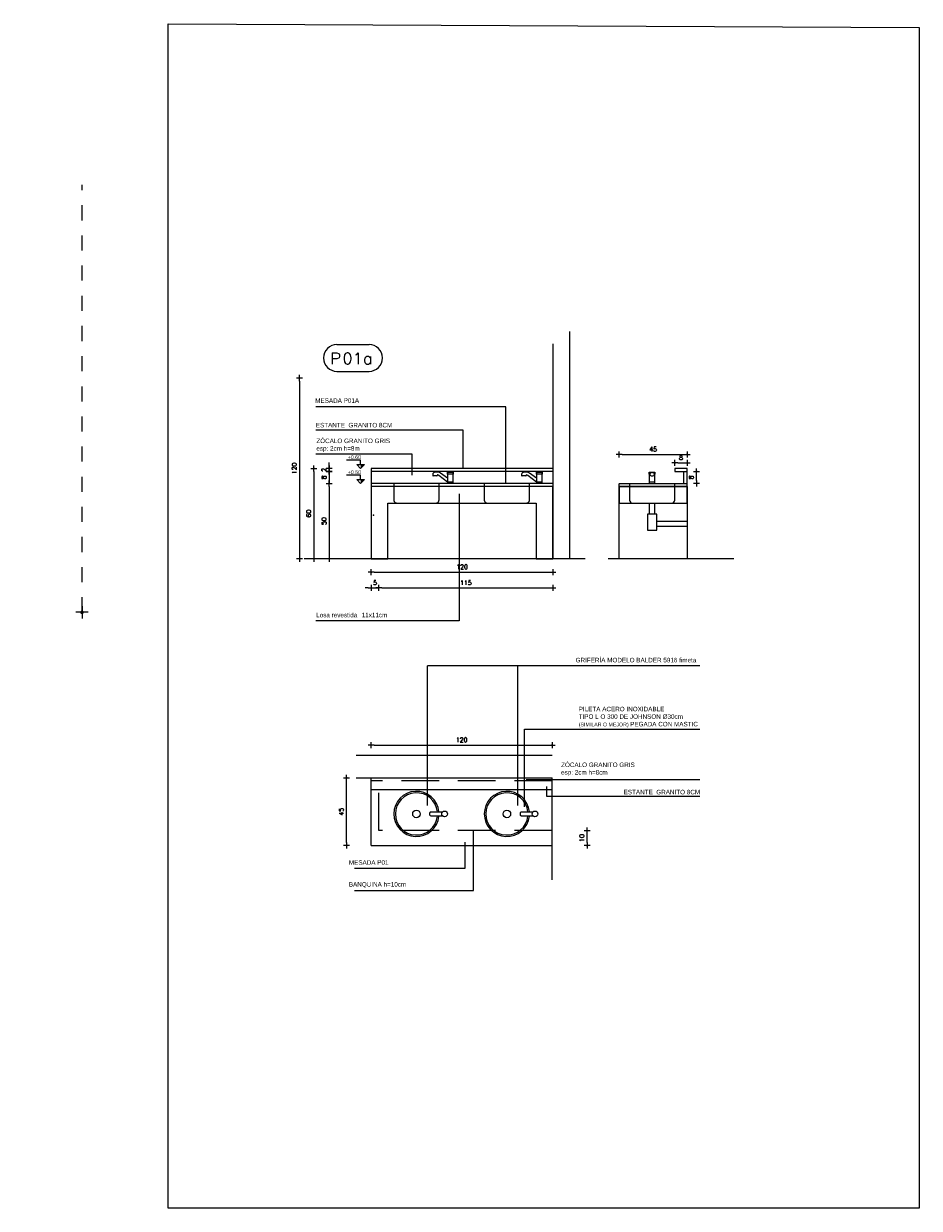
# Model space of a CAD drawing. Header units: millimetres. Extents: x 2889.7 to 2958.5, y 1033.7 to 1094.5.
# Tile 6 of 32: x 2908.8 to 2914.8, y 1086.6 to 1094.5. Entities that reach past the tile are written whole.
import ezdxf
from ezdxf.enums import TextEntityAlignment as Align

# ---------------------------------------------------------------- set-up
doc = ezdxf.new("R2010")
doc.units = ezdxf.units.MM
doc.linetypes.add('HIDDEN', pattern=[0.375, 0.25, -0.125])
doc.linetypes.add('HIDDEN2', pattern=[4.7625, 3.175, -1.5875])
for name, color, linetype in [('01 PN0 ACOTACIONES', 253, 'Continuous'), ('1MUROS-MV3', 3, 'Continuous'), ('A EQUIPAMIENTO', 5, 'Continuous'), ('A PROYECCION 2', 2, 'Continuous'), ('A PROYECCION DISC', 9, 'HIDDEN2'), ('A SANITARIO', 5, 'Continuous'), ('A TABIQUE', 2, 'Continuous'), ('A-EQPM-SANI', 1, 'Continuous'), ('ACOT-P', 2, 'Continuous'), ('D PAVIMENTO', 4, 'Continuous'), ('TEXTOS', 2, 'Continuous'), ('TXT COTA', 3, 'Continuous')]:
    doc.layers.add(name, color=color, linetype=linetype)
doc.styles.add('arial', font='arial.ttf')
doc.styles.add('ROMANS', font='romans.shx')
doc.dimstyles.new('ESC100', dxfattribs={"dimtxt": 0.16, "dimasz": 0.1, "dimexe": 0, "dimexo": 0.06, "dimgap": 0.07, "dimtad": 1, "dimtoh": 1, "dimzin": 1, "dimdsep": 46, "dimtxsty": 'ROMANS', "dimblk": 'PUNTO', "dimcen": 0, "dimse1": 1, "dimse2": 1, "dimclrd": 1, "dimazin": 0, "dimtfac": 1.2, "dimtix": 1, "dimtmove": 2, "dimatfit": 2, "dimldrblk": 'PUNTO', "dimfxl": 0, "dimtvp": 0.866667, "dimtolj": 1, "dimtzin": 7, "dimarcsym": 0})
doc.dimstyles.new('ESC20', dxfattribs={"dimtxt": 0.03, "dimasz": 0.02, "dimexe": 0, "dimexo": 0, "dimgap": 0.02, "dimtad": 1, "dimtoh": 1, "dimdec": 0, "dimlfac": 100, "dimzin": 12, "dimdsep": 46, "dimtxsty": 'ROMANS', "dimblk1": 'PUNTO', "dimblk2": 'PUNTO', "dimsah": 1, "dimcen": 0, "dimse1": 1, "dimse2": 1, "dimclrd": 1, "dimclre": 1, "dimadec": 0, "dimazin": 0, "dimtfac": 0.1, "dimtdec": 0, "dimtix": 1, "dimtmove": 2, "dimatfit": 3, "dimldrblk": 'PUNTO', "dimfxl": 1, "dimtvp": 0.7, "dimtolj": 1, "dimtzin": 0, "dimarcsym": 0})

# ---------------------------------------------------------------- blocks, each defined once
blk = doc.blocks.new('*U2')
for p, q in [((-0.273, 0.158), (0.153, 0.158)), ((-0.273, -0.198), (0.153, -0.198))]:
    blk.add_line(p, q)
for centre, start, end in [((-0.273, -0.02), 90, 270), ((0.153, -0.02), 270, 90)]:
    blk.add_arc(centre, 0.178, start, end)
at = {"style": 'ROMANS', "width": 1.1}
blk.add_text('P', height=0.15, dxfattribs=at).set_placement((-0.365, -0.102))
at = {"color": 0, "linetype": 'ByBlock', "style": 'ROMANS', "width": 1.05}
blk.add_attdef('NRO', text='', height=0.15, dxfattribs=at).set_placement((0, -0.027), align=Align.MIDDLE)
blk = doc.blocks.new('PUNTO')
for p, q in [((-1, 0), (1, 0)), ((0, 1), (0, -1))]:
    blk.add_line(p, q)
at = {"const_width": 0.3}
blk.add_lwpolyline([(-0.15, 0, 1), (0.15, 0, 1)], format="xyb", close=True, dxfattribs=at)
blk = doc.blocks.new('*D250')
at = {"layer": 'ACOT-P', "color": 8, "lineweight": -2, "transparency": 16777216}
blk.add_line((2911.142, 1089.6965), (2912.302, 1089.6965), dxfattribs=at)
at = {"layer": 'ACOT-P', "color": 8, "lineweight": -2, "transparency": 16777216, "xscale": 0.02, "yscale": 0.02, "zscale": 0.02}
for p, rotation in [((2911.122, 1089.6965), 180.0000000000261), ((2912.322, 1089.6965), 2.605510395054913e-11)]:
    blk.add_blockref('PUNTO', p, dxfattribs=dict(at, rotation=rotation))
at = {"layer": 'ACOT-P', "color": 0, "transparency": 16777216, "insert": (2911.722, 1089.7315), "char_height": 0.03, "attachment_point": 5, "style": 'ROMANS'}
blk.add_mtext('\\A1;120', dxfattribs=at)
blk = doc.blocks.new('*D251')
at = {"layer": 'ACOT-P', "color": 8, "lineweight": -2, "transparency": 16777216}
blk.add_line((2910.9582, 1089.0501), (2910.9582, 1089.4601), dxfattribs=at)
at = {"layer": 'ACOT-P', "color": 8, "lineweight": -2, "transparency": 16777216, "xscale": 0.02, "yscale": 0.02, "zscale": 0.02}
for p, rotation in [((2910.9582, 1089.4801), 90), ((2910.9582, 1089.0301), 270)]:
    blk.add_blockref('PUNTO', p, dxfattribs=dict(at, rotation=rotation))
at = {"layer": 'ACOT-P', "color": 0, "transparency": 16777216, "insert": (2910.9232, 1089.2551), "char_height": 0.03, "attachment_point": 5, "rotation": 90, "style": 'ROMANS'}
blk.add_mtext('\\A1;45', dxfattribs=at)
blk = doc.blocks.new('*D252')
at = {"layer": 'ACOT-P', "color": 8, "lineweight": -2, "transparency": 16777216}
blk.add_line((2912.554, 1089.0501), (2912.554, 1089.1101), dxfattribs=at)
at = {"layer": 'ACOT-P', "color": 8, "lineweight": -2, "transparency": 16777216, "xscale": 0.02, "yscale": 0.02, "zscale": 0.02}
for p, rotation in [((2912.554, 1089.1301), 90), ((2912.554, 1089.0301), 270)]:
    blk.add_blockref('PUNTO', p, dxfattribs=dict(at, rotation=rotation))
at = {"layer": 'ACOT-P', "color": 0, "transparency": 16777216, "insert": (2912.519, 1089.0801), "char_height": 0.03, "attachment_point": 5, "rotation": 90, "style": 'ROMANS'}
blk.add_mtext('\\A1;10', dxfattribs=at)
blk = doc.blocks.new('*D253')
at = {"layer": 'ACOT-P', "color": 8, "lineweight": -2, "transparency": 16777216}
blk.add_line((2910.8434, 1091.4137), (2910.8434, 1090.9537), dxfattribs=at)
at = {"layer": 'ACOT-P', "color": 8, "lineweight": -2, "transparency": 16777216, "xscale": 0.02, "yscale": 0.02, "zscale": 0.02}
for p, rotation in [((2910.8434, 1091.4337), 90), ((2910.8434, 1090.9337), 270)]:
    blk.add_blockref('PUNTO', p, dxfattribs=dict(at, rotation=rotation))
at = {"layer": 'ACOT-P', "color": 0, "transparency": 16777216, "insert": (2910.8084, 1091.1837), "char_height": 0.03, "attachment_point": 5, "rotation": 90, "style": 'ROMANS'}
blk.add_mtext('\\A1;50', dxfattribs=at)
blk = doc.blocks.new('*D254')
at = {"layer": 'ACOT-P', "color": 8, "lineweight": -2, "transparency": 16777216}
for p, q in [((2910.8434, 1091.5337), (2910.8434, 1091.5537)), ((2910.8434, 1091.5137), (2910.8434, 1091.4337)), ((2910.8434, 1091.4137), (2910.8434, 1091.3937))]:
    blk.add_line(p, q, dxfattribs=at)
at = {"layer": 'ACOT-P', "color": 8, "lineweight": -2, "transparency": 16777216, "xscale": 0.02, "yscale": 0.02, "zscale": 0.02}
for p, rotation in [((2910.8434, 1091.5137), 270), ((2910.8434, 1091.4337), 90)]:
    blk.add_blockref('PUNTO', p, dxfattribs=dict(at, rotation=rotation))
at = {"layer": 'ACOT-P', "color": 0, "transparency": 16777216, "insert": (2910.8084, 1091.4737), "char_height": 0.03, "attachment_point": 5, "rotation": 90, "style": 'ROMANS'}
blk.add_mtext('\\A1;8', dxfattribs=at)
blk = doc.blocks.new('*D255')
at = {"layer": 'ACOT-P', "color": 8, "lineweight": -2, "transparency": 16777216}
blk.add_line((2910.742, 1091.5137), (2910.742, 1090.9537), dxfattribs=at)
at = {"layer": 'ACOT-P', "color": 8, "lineweight": -2, "transparency": 16777216, "xscale": 0.02, "yscale": 0.02, "zscale": 0.02}
for p, rotation in [((2910.742, 1091.5337), 90), ((2910.742, 1090.9337), 270)]:
    blk.add_blockref('PUNTO', p, dxfattribs=dict(at, rotation=rotation))
at = {"layer": 'ACOT-P', "color": 0, "transparency": 16777216, "insert": (2910.707, 1091.2337), "char_height": 0.03, "attachment_point": 5, "rotation": 90, "style": 'ROMANS'}
blk.add_mtext('\\A1;60', dxfattribs=at)
blk = doc.blocks.new('*D256')
at = {"layer": 'ACOT-P', "color": 8, "lineweight": -2, "transparency": 16777216}
for p, q in [((2910.8434, 1091.5537), (2910.8434, 1091.5737)), ((2910.8434, 1091.5337), (2910.8434, 1091.5137)), ((2910.8434, 1091.4937), (2910.8434, 1091.4737))]:
    blk.add_line(p, q, dxfattribs=at)
at = {"layer": 'ACOT-P', "color": 8, "lineweight": -2, "transparency": 16777216, "xscale": 0.02, "yscale": 0.02, "zscale": 0.02}
for p, rotation in [((2910.8434, 1091.5337), 270), ((2910.8434, 1091.5137), 90)]:
    blk.add_blockref('PUNTO', p, dxfattribs=dict(at, rotation=rotation))
at = {"layer": 'ACOT-P', "color": 0, "transparency": 16777216, "insert": (2910.8084, 1091.5237), "char_height": 0.03, "attachment_point": 5, "rotation": 90, "style": 'ROMANS'}
blk.add_mtext('\\A1;2', dxfattribs=at)
blk = doc.blocks.new('*D257')
at = {"layer": 'ACOT-P', "color": 8, "lineweight": -2, "transparency": 16777216}
blk.add_line((2910.6464, 1092.1137), (2910.6464, 1090.9537), dxfattribs=at)
at = {"layer": 'ACOT-P', "color": 8, "lineweight": -2, "transparency": 16777216, "xscale": 0.02, "yscale": 0.02, "zscale": 0.02}
for p, rotation in [((2910.6464, 1092.1337), 90), ((2910.6464, 1090.9337), 270)]:
    blk.add_blockref('PUNTO', p, dxfattribs=dict(at, rotation=rotation))
at = {"layer": 'ACOT-P', "color": 0, "transparency": 16777216, "insert": (2910.6114, 1091.5337), "char_height": 0.03, "attachment_point": 5, "rotation": 90, "style": 'ROMANS'}
blk.add_mtext('\\A1;120', dxfattribs=at)
blk = doc.blocks.new('*D258')
at = {"layer": 'ACOT-P', "color": 8, "lineweight": -2, "transparency": 16777216}
blk.add_line((2911.192, 1090.7399), (2912.307, 1090.7399), dxfattribs=at)
at = {"layer": 'ACOT-P', "color": 8, "lineweight": -2, "transparency": 16777216, "xscale": 0.02, "yscale": 0.02, "zscale": 0.02, "rotation": 180}
blk.add_blockref('PUNTO', (2911.172, 1090.7399), dxfattribs=at)
at = {"layer": 'ACOT-P', "color": 8, "lineweight": -2, "transparency": 16777216, "xscale": 0.02, "yscale": 0.02, "zscale": 0.02}
blk.add_blockref('PUNTO', (2912.327, 1090.7399), dxfattribs=at)
at = {"layer": 'ACOT-P', "color": 0, "transparency": 16777216, "insert": (2911.7495, 1090.7749), "char_height": 0.03, "width": 0.072857, "attachment_point": 5, "style": 'ROMANS'}
blk.add_mtext('\\A1;115', dxfattribs=at)
blk = doc.blocks.new('*D259')
at = {"layer": 'ACOT-P', "color": 8, "lineweight": -2, "transparency": 16777216}
for p, q in [((2911.102, 1090.7399), (2911.082, 1090.7399)), ((2911.122, 1090.7399), (2911.172, 1090.7399)), ((2911.192, 1090.7399), (2911.212, 1090.7399))]:
    blk.add_line(p, q, dxfattribs=at)
at = {"layer": 'ACOT-P', "color": 8, "lineweight": -2, "transparency": 16777216, "xscale": 0.02, "yscale": 0.02, "zscale": 0.02}
blk.add_blockref('PUNTO', (2911.122, 1090.7399), dxfattribs=at)
at = {"layer": 'ACOT-P', "color": 8, "lineweight": -2, "transparency": 16777216, "xscale": 0.02, "yscale": 0.02, "zscale": 0.02, "rotation": 180}
blk.add_blockref('PUNTO', (2911.172, 1090.7399), dxfattribs=at)
at = {"layer": 'ACOT-P', "color": 0, "transparency": 16777216, "insert": (2911.147, 1090.7749), "char_height": 0.03, "attachment_point": 5, "style": 'ROMANS'}
blk.add_mtext('\\A1;5', dxfattribs=at)
blk = doc.blocks.new('*D260')
at = {"layer": 'ACOT-P', "color": 8, "lineweight": -2, "transparency": 16777216}
blk.add_line((2913.2806, 1091.4537), (2913.2806, 1091.4937), dxfattribs=at)
at = {"layer": 'ACOT-P', "color": 8, "lineweight": -2, "transparency": 16777216, "xscale": 0.02, "yscale": 0.02, "zscale": 0.02}
for p, rotation in [((2913.2806, 1091.5137), 90), ((2913.2806, 1091.4337), 270)]:
    blk.add_blockref('PUNTO', p, dxfattribs=dict(at, rotation=rotation))
at = {"layer": 'ACOT-P', "color": 0, "transparency": 16777216, "insert": (2913.2456, 1091.4737), "char_height": 0.03, "attachment_point": 5, "rotation": 90, "style": 'ROMANS'}
blk.add_mtext('\\A1;8', dxfattribs=at)
blk = doc.blocks.new('*D261')
at = {"layer": 'ACOT-P', "color": 8, "lineweight": -2, "transparency": 16777216}
blk.add_line((2913.1574, 1091.57), (2913.1974, 1091.57), dxfattribs=at)
at = {"layer": 'ACOT-P', "color": 8, "lineweight": -2, "transparency": 16777216, "xscale": 0.02, "yscale": 0.02, "zscale": 0.02, "rotation": 180}
blk.add_blockref('PUNTO', (2913.1374, 1091.57), dxfattribs=at)
at = {"layer": 'ACOT-P', "color": 8, "lineweight": -2, "transparency": 16777216, "xscale": 0.02, "yscale": 0.02, "zscale": 0.02}
blk.add_blockref('PUNTO', (2913.2174, 1091.57), dxfattribs=at)
at = {"layer": 'ACOT-P', "color": 0, "transparency": 16777216, "insert": (2913.1774, 1091.605), "char_height": 0.03, "attachment_point": 5, "style": 'ROMANS'}
blk.add_mtext('\\A1;8', dxfattribs=at)
blk = doc.blocks.new('*D262')
at = {"layer": 'ACOT-P', "color": 8, "lineweight": -2, "transparency": 16777216}
blk.add_line((2912.7874, 1091.6259), (2913.1974, 1091.6259), dxfattribs=at)
at = {"layer": 'ACOT-P', "color": 8, "lineweight": -2, "transparency": 16777216, "xscale": 0.02, "yscale": 0.02, "zscale": 0.02, "rotation": 180}
blk.add_blockref('PUNTO', (2912.7674, 1091.6259), dxfattribs=at)
at = {"layer": 'ACOT-P', "color": 8, "lineweight": -2, "transparency": 16777216, "xscale": 0.02, "yscale": 0.02, "zscale": 0.02}
blk.add_blockref('PUNTO', (2913.2174, 1091.6259), dxfattribs=at)
at = {"layer": 'ACOT-P', "color": 0, "transparency": 16777216, "insert": (2912.9924, 1091.6609), "char_height": 0.03, "attachment_point": 5, "style": 'ROMANS'}
blk.add_mtext('\\A1;45', dxfattribs=at)
blk = doc.blocks.new('*D263')
at = {"layer": 'ACOT-P', "color": 8, "lineweight": -2, "transparency": 16777216}
blk.add_line((2911.142, 1090.8446), (2912.307, 1090.8446), dxfattribs=at)
at = {"layer": 'ACOT-P', "color": 8, "lineweight": -2, "transparency": 16777216, "xscale": 0.02, "yscale": 0.02, "zscale": 0.02}
for p, rotation in [((2911.122, 1090.8446), 180.0000000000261), ((2912.327, 1090.8446), 2.605510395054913e-11)]:
    blk.add_blockref('PUNTO', p, dxfattribs=dict(at, rotation=rotation))
at = {"layer": 'ACOT-P', "color": 0, "transparency": 16777216, "insert": (2911.7245, 1090.8796), "char_height": 0.03, "attachment_point": 5, "style": 'ROMANS'}
blk.add_mtext('\\A1;120', dxfattribs=at)

msp = doc.modelspace()

# ---------------------------------------------------------------- hatches: boundary and pattern name
at = {"layer": 'A TABIQUE'}
h = msp.add_hatch(color=256, dxfattribs=at)
h.dxf.hatch_style = 1
h.paths.add_polyline_path([(2911.0514, 1091.55893), (2911.07659, 1091.55893), (2911.0514, 1091.53374)])
h = msp.add_hatch(color=256, dxfattribs=at)
h.dxf.hatch_style = 1
h.paths.add_polyline_path([(2911.0514, 1091.45893), (2911.07659, 1091.45893), (2911.0514, 1091.43374)])

# ---------------------------------------------------------------- linework, layer by layer
for p, q in [((2912.01552, 1091.94221), (2910.7542, 1091.94221)), ((2912.01552, 1091.43377), (2912.01552, 1091.94221)), ((2911.73291, 1091.78818), (2910.7542, 1091.78818)), ((2911.73291, 1091.53374), (2911.73291, 1091.78818)), ((2911.49546, 1089.29668), (2911.49546, 1090.22377)), ((2913.30207, 1090.22377), (2911.49546, 1090.22377)), ((2912.09546, 1089.29668), (2912.09546, 1090.22377)), ((2912.13818, 1089.28781), (2912.13818, 1089.80241)), ((2912.13818, 1089.80241), (2913.30207, 1089.80241)), ((2912.14911, 1089.46906), (2913.30207, 1089.46906)), ((2912.28406, 1089.42244), (2912.28406, 1089.35749)), ((2912.28406, 1089.35749), (2913.30207, 1089.35749)), ((2911.80084, 1088.73154), (2911.80084, 1089.13152)), ((2911.7433, 1089.05152), (2911.7433, 1088.87685)), ((2911.7433, 1088.87685), (2911.01202, 1088.87685)), ((2911.01202, 1088.73154), (2911.80084, 1088.73154))]:
    msp.add_line(p, q)
for points in [[(2911.39343, 1091.48958), (2911.39343, 1091.62791), (2910.7542, 1091.62791)], [(2911.70636, 1091.36473), (2911.70636, 1090.52185), (2910.7542, 1090.52185)]]:
    msp.add_lwpolyline(points)
at = {"layer": '1MUROS-MV3', "color": 7}
msp.add_lwpolyline([(2909.77554, 1094.48554), (2914.75869, 1094.46106), (2914.75869, 1086.62215), (2909.77554, 1086.62215)], close=True, dxfattribs=at)
at = {"layer": 'A EQUIPAMIENTO'}
for points in [[(2911.59572, 1089.22613), (2911.51888, 1089.22613, -0.4142136), (2911.51188, 1089.23313), (2911.51188, 1089.24713, -0.4142136), (2911.51888, 1089.25413), (2911.59572, 1089.25413)], [(2912.19572, 1089.22613), (2912.11888, 1089.22613, -0.4142136), (2912.11188, 1089.23313), (2912.11188, 1089.24713, -0.4142136), (2912.11888, 1089.25413), (2912.19572, 1089.25413)]]:
    msp.add_lwpolyline(points, format="xyb", dxfattribs=at)
for centre, radius in [((2911.42201, 1089.24013), 0.025), ((2911.60856, 1089.24013), 0.019), ((2912.02201, 1089.24013), 0.025), ((2912.20856, 1089.24013), 0.019)]:
    msp.add_circle(centre, radius, dxfattribs=at)
for centre, radius, start, end in [((2911.42201, 1089.24013), 0.15, 5.355401, 354.644599), ((2911.42201, 1089.24013), 0.14, 5.73917, 354.26083), ((2912.02201, 1089.24013), 0.15, 5.355401, 354.644599), ((2912.02201, 1089.24013), 0.14, 5.73917, 354.26083)]:
    msp.add_arc(centre, radius, start, end, dxfattribs=at)
at = {"layer": 'A PROYECCION 2', "color": 4, "linetype": 'Continuous', "lineweight": 13}
for p, q in [((2912.43701, 1092.44166), (2912.43701, 1090.93374)), ((2912.32701, 1092.36153), (2912.32701, 1090.93374)), ((2912.32701, 1091.03374), (2912.32701, 1091.39374)), ((2912.54179, 1090.93374), (2910.67592, 1090.93374)), ((2913.52817, 1090.93374), (2912.69517, 1090.93374)), ((2911.02201, 1089.63013), (2912.32201, 1089.63013)), ((2911.02201, 1089.48013), (2912.32201, 1089.48013)), ((2912.32201, 1088.80241), (2912.32201, 1089.48013))]:
    msp.add_line(p, q, dxfattribs=at)
at = {"layer": 'A PROYECCION 2', "linetype": 'Continuous', "lineweight": 13}
msp.add_line((2911.12201, 1089.03013), (2911.12201, 1089.48013), dxfattribs=at)
at = {"layer": 'A PROYECCION 2', "color": 1, "linetype": 'HIDDEN'}
msp.add_line((2912.32201, 1089.46013), (2911.12201, 1089.46013), dxfattribs=at)
at = {"layer": 'A PROYECCION 2', "color": 4, "linetype": 'Continuous', "lineweight": 13}
for points in [[(2911.12201, 1091.41374), (2911.12201, 1090.93374), (2911.23201, 1090.93374), (2911.23201, 1091.30374), (2912.21701, 1091.30374), (2912.21701, 1090.93374), (2912.32701, 1090.93374), (2912.32701, 1091.41374)], [(2912.76737, 1091.41374), (2912.76737, 1091.30374), (2913.21737, 1091.30374), (2913.21737, 1091.41374)]]:
    msp.add_lwpolyline(points, close=True, dxfattribs=at)
msp.add_point((2912.32701, 1091.22374), dxfattribs=at)
at = {"layer": 'A PROYECCION DISC', "linetype": 'Continuous', "ltscale": 0.1}
for p, q in [((2912.96693, 1091.30374), (2912.96693, 1091.23015)), ((2913.00193, 1091.30374), (2913.00193, 1091.23015)), ((2913.01669, 1091.18418), (2913.21737, 1091.18418)), ((2913.01669, 1091.14918), (2913.21737, 1091.14918))]:
    msp.add_line(p, q, dxfattribs=at)
at = {"layer": 'A PROYECCION DISC', "linetype": 'HIDDEN'}
for p, q in [((2911.17201, 1089.13013), (2911.17201, 1089.48013)), ((2912.32201, 1089.13013), (2911.17201, 1089.13013))]:
    msp.add_line(p, q, dxfattribs=at)
at = {"layer": 'A PROYECCION DISC', "ltscale": 0.1}
for points in [[(2911.27201, 1091.43374), (2911.27201, 1091.32374, 0.4142136), (2911.29201, 1091.30374), (2911.55201, 1091.30374, 0.4142136), (2911.57201, 1091.32374), (2911.57201, 1091.43374)], [(2911.87201, 1091.43374), (2911.87201, 1091.32374, 0.4142136), (2911.89201, 1091.30374), (2912.15201, 1091.30374, 0.4142136), (2912.17201, 1091.32374), (2912.17201, 1091.43374)]]:
    msp.add_lwpolyline(points, format="xyb", dxfattribs=at)
at = {"layer": 'A PROYECCION DISC', "linetype": 'Continuous', "ltscale": 0.1}
msp.add_lwpolyline([(2912.83552, 1091.43374), (2912.83552, 1091.32374, 0.4142136), (2912.85552, 1091.30374), (2913.11552, 1091.30374, 0.4142136), (2913.13552, 1091.32374), (2913.13552, 1091.43374)], format="xyb", dxfattribs=at)
msp.add_lwpolyline([(2912.95435, 1091.23015), (2912.95435, 1091.12371), (2913.01669, 1091.12371), (2913.01669, 1091.23015)], close=True, dxfattribs=at)
at = {"layer": 'A SANITARIO', "linetype": 'ByBlock'}
for p, q in [((2911.53015, 1091.49327), (2911.53015, 1091.48627)), ((2911.53015, 1091.48627), (2911.56015, 1091.48627)), ((2911.55715, 1091.48327), (2911.53315, 1091.48327)), ((2911.62801, 1091.50726), (2911.62801, 1091.43374)), ((2911.66601, 1091.43374), (2911.66601, 1091.50726)), ((2912.12015, 1091.49327), (2912.12015, 1091.48627)), ((2912.12015, 1091.48627), (2912.15015, 1091.48627)), ((2912.14715, 1091.48327), (2912.12315, 1091.48327)), ((2912.21801, 1091.50726), (2912.21801, 1091.43374)), ((2912.25601, 1091.43374), (2912.25601, 1091.50726)), ((2912.96652, 1091.50726), (2912.96652, 1091.43374)), ((2913.00452, 1091.43374), (2913.00452, 1091.50726))]:
    msp.add_line(p, q, dxfattribs=at)
for points in [[(2911.62801, 1091.468), (2911.58254, 1091.50124, 0.1925312), (2911.56495, 1091.50827), (2911.54515, 1091.50827, 0)], [(2911.56315, 1091.49027, 0.4142136), (2911.56015, 1091.48727), (2911.56015, 1091.48627)], [(2911.62801, 1091.44124), (2911.57143, 1091.48696, 0.1925312), (2911.56315, 1091.49027)], [(2912.21801, 1091.468), (2912.17254, 1091.50124, 0.1925312), (2912.15495, 1091.50827), (2912.13515, 1091.50827, 0)], [(2912.15315, 1091.49027, 0.4142136), (2912.15015, 1091.48727), (2912.15015, 1091.48627)], [(2912.21801, 1091.44124), (2912.16143, 1091.48696, 0.1925312), (2912.15315, 1091.49027)]]:
    msp.add_lwpolyline(points, format="xyb", dxfattribs=at)
for points in [[(2911.66052, 1091.49456), (2911.62801, 1091.49456), (2911.62801, 1091.50777), (2911.66601, 1091.50777), (2911.66601, 1091.49456), (2911.66052, 1091.49456)], [(2911.66601, 1091.44124), (2911.62801, 1091.44124)], [(2912.25052, 1091.49456), (2912.21801, 1091.49456), (2912.21801, 1091.50777), (2912.25601, 1091.50777), (2912.25601, 1091.49456), (2912.25052, 1091.49456)], [(2912.25601, 1091.44124), (2912.21801, 1091.44124)], [(2912.9705, 1091.49456), (2912.96652, 1091.49456), (2912.96652, 1091.50777), (2913.00452, 1091.50777), (2913.00452, 1091.49456), (2912.99904, 1091.49456)], [(2913.00452, 1091.44124), (2912.96652, 1091.44124)]]:
    msp.add_lwpolyline(points, dxfattribs=at)
for centre, radius, start, end in [((2911.54515, 1091.49327), 0.015, 90, 180), ((2911.53315, 1091.48627), 0.003, 180, 270), ((2911.55715, 1091.48627), 0.003, 270, 360), ((2912.13515, 1091.49327), 0.015, 90, 180), ((2912.12315, 1091.48627), 0.003, 180, 270), ((2912.14715, 1091.48627), 0.003, 270, 360)]:
    msp.add_arc(centre, radius, start, end, dxfattribs=at)
at = {"layer": 'A SANITARIO', "linetype": 'ByBlock', "extrusion": (0, 0, -1)}
msp.add_ellipse((2912.98552, 1091.49456), major_axis=(-0.01502, 0), ratio=0.7152938, dxfattribs=at)
at = {"layer": 'A TABIQUE'}
for p, q in [((2911.0514, 1091.53374), (2911.02621, 1091.55893)), ((2911.02621, 1091.55893), (2911.07659, 1091.55893)), ((2911.0514, 1091.53374), (2911.07659, 1091.55893)), ((2911.0514, 1091.43374), (2911.02621, 1091.45893)), ((2911.02621, 1091.45893), (2911.07659, 1091.45893)), ((2911.0514, 1091.43374), (2911.07659, 1091.45893))]:
    msp.add_line(p, q, dxfattribs=at)
for points in [[(2911.0514, 1091.55893), (2911.0514, 1091.58893), (2910.95765, 1091.58893)], [(2911.0514, 1091.45893), (2911.0514, 1091.48893), (2910.95765, 1091.48893)]]:
    msp.add_lwpolyline(points, dxfattribs=at)
at = {"layer": 'A-EQPM-SANI'}
msp.add_lwpolyline([(2912.76737, 1091.41374), (2913.21737, 1091.41374), (2913.21737, 1090.93374), (2912.76737, 1090.93374)], close=True, dxfattribs=at)
at = {"layer": 'D PAVIMENTO', "color": 1, "linetype": 'Continuous', "lineweight": 13}
for p, q in [((2912.32701, 1091.53374), (2911.12201, 1091.53374)), ((2911.12201, 1091.53374), (2911.12201, 1091.51374)), ((2912.32701, 1091.51374), (2911.12201, 1091.51374)), ((2911.12201, 1091.51374), (2911.12201, 1091.43374)), ((2913.19737, 1091.43374), (2913.19737, 1091.51374)), ((2912.32701, 1091.43374), (2911.12201, 1091.43374)), ((2911.12201, 1091.43374), (2911.12201, 1091.41374)), ((2912.32701, 1091.41374), (2911.12201, 1091.41374)), ((2911.12201, 1089.03013), (2911.12201, 1089.48013)), ((2912.32201, 1089.40013), (2911.12201, 1089.40013)), ((2911.12201, 1089.03013), (2912.32201, 1089.03013))]:
    msp.add_line(p, q, dxfattribs=at)
msp.add_lwpolyline([(2912.76737, 1091.41374), (2912.76737, 1091.42874, -0.4142136), (2912.77237, 1091.43374), (2913.21737, 1091.43374), (2913.21737, 1091.53374), (2913.13737, 1091.53374), (2913.13737, 1091.51374), (2913.21737, 1091.51374)], format="xyb", dxfattribs=at)
msp.add_lwpolyline([(2912.76737, 1091.41374), (2913.21737, 1091.41374), (2913.21737, 1091.43374)], dxfattribs=at)
msp.add_point((2911.13701, 1091.22374), dxfattribs=at)

# ---------------------------------------------------------------- block references
at = {"layer": 'TXT COTA', "xscale": 0.5, "yscale": 0.5, "zscale": 0.5}
msp.add_blockref('*U2', (2911.03089, 1092.27664), dxfattribs=at).add_auto_attribs({'NRO': '01a'})

# ---------------------------------------------------------------- texts
at = {"layer": 'TEXTOS', "char_height": 0.03, "attachment_point": 1, "style": 'arial'}
for s, insert, width in [('MESADA P01A', (2910.7504, 1091.99879), 0.2897023), ('GRIFERÍA MODELO BALDER 5916 fimeta ', (2912.47809, 1090.27625), 0.8544037), ('{\\C2;PILETA ACERO INOXIDABLE\\PTIPO L O 300 DE JOHNSON Ø30cm\\P\\H0.83333x;(SIMILAR O MEJOR) \\H1.2x;PEGADA CON MASTIC}', (2912.49867, 1089.95125), 1.0804819), ('MESADA P01', (2910.9735, 1088.93293), 0.2915052), ('BANQUINA h=10cm', (2910.9735, 1088.78762), 0.4211429)]:
    msp.add_mtext(s, dxfattribs=dict(at, insert=insert, width=width))
for s, width, gutter_width, insert in [('\\A1;ESTANTE  GRANITO 8CM', 1.2602194, 12.5, (2910.7542, 1091.83584)), ('\\A1;ZÓCALO GRANITO GRIS\\Pesp: 2cm h=8m', 0.9121276, 12.5, (2910.75784, 1091.73145)), ('\\pi2.0051,t2.1551;Losa revestida', 2.2727941, 0.6, (2908.75168, 1090.57534)), ('\\pi2.11,t2.26;11x11cm', 2.2727941, 0.6, (2908.94887, 1090.57534)), ('\\A1;ZÓCALO GRANITO GRIS\\Pesp: 2cm h=8cm', 0.9121276, 12.5, (2912.38189, 1089.58121)), ('\\A1;ESTANTE  GRANITO 8CM', 1.2602194, 12.5, (2912.7969, 1089.40008))]:
    msp.add_mtext_dynamic_manual_height_columns(s, width=width, gutter_width=gutter_width, heights=[0], dxfattribs=dict(at, insert=insert))
at = {"layer": 'TXT COTA', "char_height": 0.025, "attachment_point": 9, "style": 'arial'}
for s, insert in [('+0.60', (2911.05425, 1091.5954)), ('+0.50', (2911.05425, 1091.4954))]:
    msp.add_mtext(s, dxfattribs=dict(at, insert=insert))

# ---------------------------------------------------------------- dimensions: what is measured, and where the dimension line sits
at = {"layer": 'ACOT-P'}
for base, p1, p2, angle, picture, middle in [((2910.64644, 1090.93374), (2911.12201, 1092.13374), (2910.92645, 1090.93374), 90, '*D257', (2910.61144, 1091.53374)), ((2910.74197, 1090.93374), (2910.94414, 1091.53374), (2911.02198, 1090.93374), 90, '*D255', (2910.70697, 1091.23374)), ((2910.84339, 1091.51374), (2911.12201, 1091.53374), (2911.12201, 1091.51374), 90, '*D256', (2910.80839, 1091.52374)), ((2910.84339, 1091.43374), (2911.12201, 1091.51374), (2911.02198, 1091.43374), 90, '*D254', (2910.80839, 1091.47374)), ((2913.2806, 1091.51374), (2913.19737, 1091.43374), (2913.06965, 1091.51374), 90, '*D260', (2913.2456, 1091.47374)), ((2910.84339, 1090.93374), (2911.02198, 1091.43374), (2911.02198, 1090.93374), 90, '*D253', (2910.80839, 1091.18374)), ((2912.327005, 1090.844564), (2911.122009, 1091.41374), (2912.327005, 1090.93374), 180, '*D263', (2911.724507, 1090.879564)), ((2912.32201, 1089.69646), (2911.12201, 1089.09366), (2912.32201, 1089.09366), 180, '*D250', (2911.72201, 1089.73146)), ((2910.95817, 1089.48013), (2910.84722, 1089.03013), (2910.74723, 1089.48013), 90, '*D251', (2910.92317, 1089.25513)), ((2912.55399, 1089.13013), (2912.67656, 1089.03013), (2912.67656, 1089.13013), 90, '*D252', (2912.51899, 1089.08013))]:
    dim = msp.add_linear_dim(base=base, p1=p1, p2=p2, angle=angle, dimstyle='ESC20', override={"dimclrd": 8}, dxfattribs=at)
    dim.commit()
    dim.dimension.update_dxf_attribs({"geometry": picture, "text_midpoint": middle})
for base, p1, p2, picture, middle in [((2913.21737, 1091.62592), (2912.76737, 1091.41374), (2913.21737, 1091.58962), '*D262', (2912.99237, 1091.66092)), ((2913.21737, 1091.57003), (2913.13737, 1091.53374), (2913.21737, 1091.53374), '*D261', (2913.17737, 1091.60503)), ((2911.17201, 1090.73986), (2911.12201, 1091.41374), (2911.17201, 1091.47464), '*D259', (2911.14701, 1090.77486))]:
    dim = msp.add_linear_dim(base=base, p1=p1, p2=p2, dimstyle='ESC20', override={"dimclrd": 8}, dxfattribs=at)
    dim.commit()
    dim.dimension.update_dxf_attribs({"geometry": picture, "text_midpoint": middle})
dim = msp.add_linear_dim(base=(2912.32701, 1090.73986), p1=(2911.17201, 1090.93374), p2=(2912.32701, 1091.47464), text='115', dimstyle='ESC20', override={"dimclrd": 8}, dxfattribs=at)
dim.commit()
dim.dimension.update_dxf_attribs({"geometry": '*D258', "text_midpoint": (2911.74951, 1090.77486)})

# ---------------------------------------------------------------- leaders
at = {"layer": '01 PN0 ACOTACIONES', "linetype": 'HIDDEN', "ltscale": 0.0001}
msp.add_leader([(2909.20285, 1090.57832), (2909.20285, 1092.37983), (2909.20285, 1093.41498)], dimstyle='ESC100', override={"dimasz": 0.04, "dimclrd": 253}, dxfattribs=at)

doc.saveas('drawing.dxf')
